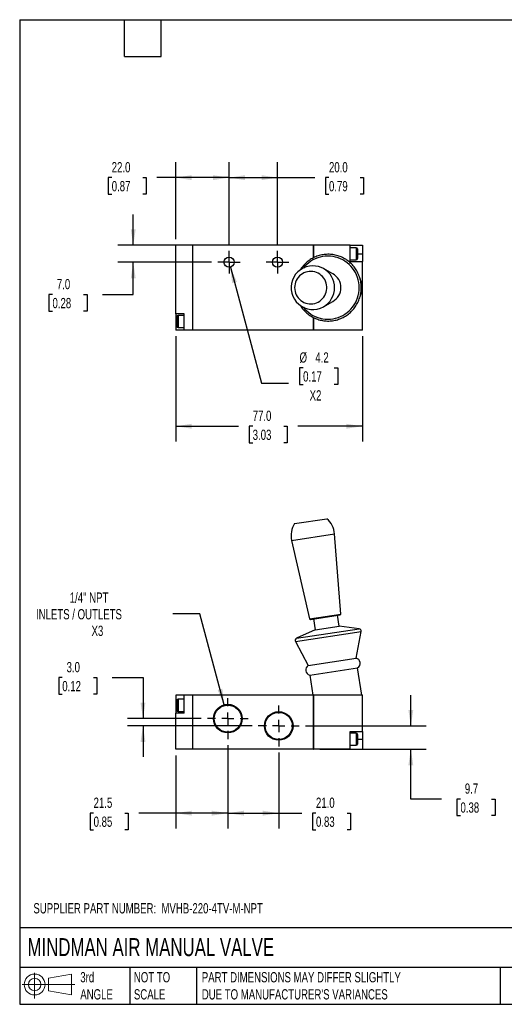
# Model space of a CAD drawing. Header units: millimetres. Extents: x 13 to 546, y 13 to 419.
# Tile 1 of 2: x 13 to 213, y 13 to 419. Entities that reach past the tile are written whole.
import ezdxf

# ---------------------------------------------------------------- set-up
doc = ezdxf.new("R2010")
doc.units = ezdxf.units.MM
doc.header["$LTSCALE"] = 2
doc.linetypes.add('SLD-Center', pattern=[19.05, 15.24, -1.27, 1.27, -1.27])
doc.linetypes.add('SLD-Solid', pattern=[0])
doc.layers.add('CENTER', color=40, linetype='SLD-Center')
doc.layers.add('SLD-DEFPOINTS', color=7, linetype='Continuous')
doc.layers.add('DIMENSIONS', color=140, linetype='SLD-Solid', lineweight=25)
doc.layers.add('TEXT', color=140, linetype='SLD-Solid', lineweight=25)
doc.styles.add('SLDTEXTSTYLE0', font='TXT', dxfattribs={"width": 0.7})
doc.dimstyles.new('SLDDIMSTYLE0', dxfattribs={"dimtxt": 4.316016, "dimasz": 6.604, "dimexe": 0, "dimexo": 0.0625, "dimgap": 1.079004, "dimtad": 0, "dimtih": 1, "dimtoh": 1, "dimdec": 1, "dimrnd": 1e-09, "dimzin": 12, "dimdsep": 46, "dimtxsty": 'SLDTEXTSTYLE0', "dimsah": 1, "dimcen": 0.09, "dimadec": 0, "dimazin": 3, "dimtfac": 1, "dimtdec": 1, "dimtofl": 0, "dimtmove": 0, "dimatfit": 3, "dimfxl": 0, "dimfrac": 2, "dimtolj": 1, "dimtzin": 12, "dimarcsym": 0})
doc.dimstyles.new('SLDDIMSTYLE1', dxfattribs={"dimtxt": 4.316016, "dimasz": 6.604, "dimexe": 0, "dimexo": 0.0625, "dimgap": 1.079004, "dimtad": 0, "dimtih": 1, "dimtoh": 1, "dimdec": 1, "dimrnd": 1e-09, "dimzin": 4, "dimdsep": 46, "dimtxsty": 'SLDTEXTSTYLE0', "dimsah": 1, "dimcen": 0.09, "dimadec": 0, "dimazin": 1, "dimtfac": 1, "dimtdec": 1, "dimtofl": 0, "dimtmove": 0, "dimatfit": 3, "dimfxl": 0, "dimfrac": 2, "dimtolj": 1, "dimtzin": 12, "dimarcsym": 0})
doc.dimstyles.new('SLDDIMSTYLE2', dxfattribs={"dimtxt": 4.316016, "dimasz": 6.604, "dimexe": 0, "dimexo": 0.0625, "dimgap": 1.079004, "dimtad": 0, "dimtih": 1, "dimtoh": 1, "dimdec": 1, "dimrnd": 1e-09, "dimzin": 12, "dimdsep": 46, "dimtxsty": 'SLDTEXTSTYLE0', "dimsah": 1, "dimcen": 0.09, "dimadec": 0, "dimazin": 3, "dimtfac": 1, "dimtdec": 1, "dimtmove": 0, "dimatfit": 0, "dimfxl": 0, "dimfrac": 2, "dimtolj": 1, "dimtzin": 12, "dimarcsym": 0})
doc.dimstyles.new('SLDDIMSTYLE3', dxfattribs={"dimtxt": 4.316016, "dimasz": 6.604, "dimexe": 0, "dimexo": 0.0625, "dimgap": 1.079004, "dimtad": 0, "dimtih": 1, "dimtoh": 1, "dimdec": 1, "dimrnd": 1e-09, "dimzin": 4, "dimdsep": 46, "dimtxsty": 'SLDTEXTSTYLE0', "dimsah": 1, "dimcen": 0.09, "dimadec": 0, "dimazin": 1, "dimtfac": 1, "dimtdec": 1, "dimtmove": 0, "dimatfit": 0, "dimfxl": 0, "dimfrac": 2, "dimtolj": 1, "dimtzin": 12, "dimarcsym": 0})
doc.dimstyles.new('SLDDIMSTYLE4', dxfattribs={"dimtxt": 4.316016, "dimasz": 6.604, "dimexe": 0, "dimexo": 0.0625, "dimgap": 1.079004, "dimtad": 0, "dimtih": 1, "dimtoh": 1, "dimdec": 1, "dimrnd": 1e-09, "dimzin": 12, "dimdsep": 46, "dimtxsty": 'SLDTEXTSTYLE0', "dimsah": 1, "dimcen": 0, "dimadec": 0, "dimazin": 3, "dimtfac": 1, "dimtdec": 1, "dimtofl": 0, "dimtmove": 0, "dimatfit": 3, "dimfxl": 0, "dimfrac": 2, "dimtolj": 1, "dimtzin": 12, "dimarcsym": 0})
doc.dimstyles.new('SLDDIMSTYLE5', dxfattribs={"dimtxt": 4.316016, "dimasz": 6.604, "dimexe": 0, "dimexo": 0.0625, "dimgap": 1.079004, "dimtad": 0, "dimtih": 1, "dimtoh": 1, "dimdec": 1, "dimrnd": 1e-09, "dimzin": 12, "dimdsep": 46, "dimtxsty": 'SLDTEXTSTYLE0', "dimsah": 1, "dimcen": 0, "dimadec": 0, "dimazin": 3, "dimtfac": 1, "dimtdec": 1, "dimtofl": 0, "dimtmove": 0, "dimatfit": 3, "dimfxl": 0, "dimfrac": 2, "dimtolj": 1, "dimtzin": 12, "dimarcsym": 0})

# ---------------------------------------------------------------- blocks, each defined once
blk = doc.blocks.new('Block11')
at = {"color": 7, "linetype": 'SLD-Solid', "lineweight": 18}
for p, q in [((5.18, 10.62), (5.18, 0)), ((10.96, 8.33), (20.35, 10.06)), ((10.96, 3.19), (10.96, 8.33)), ((20.35, 10.06), (20.35, 1.46)), ((0, 5.76), (21.75, 5.76)), ((10.96, 3.19), (20.35, 1.46))]:
    blk.add_line(p, q, dxfattribs=at)
for radius in [4.3, 2.57]:
    blk.add_circle((5.18, 5.76), radius, dxfattribs=at)
blk = doc.blocks.new('Block12')
at = {"layer": 'SLD-DEFPOINTS'}
blk.add_blockref('Block11', (0, 0), dxfattribs=at)
blk = doc.blocks.new('_D')
at = {"layer": 'DIMENSIONS'}
for p, q in [((98.57, 119.62), (98.57, 85.24)), ((77.07, 115.42), (77.07, 85.24)), ((43.19, 91.59), (41.74, 91.59)), ((41.74, 91.59), (41.74, 84.74)), ((56.02, 91.59), (57.47, 91.59)), ((57.47, 91.59), (57.47, 84.74)), ((77.07, 91.59), (61.87, 91.59)), ((98.57, 91.59), (77.07, 91.59)), ((41.74, 84.74), (43.19, 84.74)), ((57.47, 84.74), (56.02, 84.74))]:
    blk.add_line(p, q, dxfattribs=at)
for points in [[(77.07, 91.59), (83.67, 90.58), (83.67, 92.61)], [(98.57, 91.59), (91.96, 92.61), (91.96, 90.58)]]:
    blk.add_solid(points, dxfattribs=at)
at = {"layer": 'DIMENSIONS', "char_height": 4.233, "attachment_point": 1, "style": 'SLDTEXTSTYLE0'}
for s, insert in [('21.5', (43.19, 98.02)), ('0.85', (43.19, 90.19))]:
    blk.add_mtext(s, dxfattribs=dict(at, insert=insert))
blk = doc.blocks.new('_D_1')
at = {"layer": 'DIMENSIONS'}
for p, q in [((98.57, 119.62), (98.57, 85.24)), ((119.57, 116.62), (119.57, 85.24)), ((98.57, 91.59), (119.57, 91.59)), ((119.57, 91.59), (129.08, 91.59)), ((134.93, 91.59), (133.48, 91.59)), ((133.48, 91.59), (133.48, 84.74)), ((147.75, 91.59), (149.2, 91.59)), ((149.2, 91.59), (149.2, 84.74)), ((133.48, 84.74), (134.93, 84.74)), ((149.2, 84.74), (147.75, 84.74))]:
    blk.add_line(p, q, dxfattribs=at)
for points in [[(98.57, 91.59), (105.17, 90.58), (105.17, 92.61)], [(119.57, 91.59), (112.96, 92.61), (112.96, 90.58)]]:
    blk.add_solid(points, dxfattribs=at)
at = {"layer": 'DIMENSIONS', "char_height": 4.233, "attachment_point": 1, "style": 'SLDTEXTSTYLE0'}
for s, insert in [('21.0', (134.93, 98.02)), ('0.83', (134.93, 90.19))]:
    blk.add_mtext(s, dxfattribs=dict(at, insert=insert))
blk = doc.blocks.new('_D_2')
at = {"layer": 'DIMENSIONS'}
for p, q in [((174.07, 127.61), (174.07, 140.31)), ((130.56, 127.61), (180.42, 127.61)), ((136.51, 117.96), (180.42, 117.96)), ((174.07, 97.44), (174.07, 117.96)), ((186.77, 97.44), (174.07, 97.44)), ((194.55, 97.44), (193.1, 97.44)), ((193.1, 97.44), (193.1, 90.58)), ((207.38, 97.44), (208.83, 97.44)), ((208.83, 97.44), (208.83, 90.58)), ((193.1, 90.58), (194.55, 90.58)), ((208.83, 90.58), (207.38, 90.58))]:
    blk.add_line(p, q, dxfattribs=at)
for points in [[(174.07, 127.61), (175.08, 134.22), (173.05, 134.22)], [(174.07, 117.96), (173.05, 111.36), (175.08, 111.36)]]:
    blk.add_solid(points, dxfattribs=at)
at = {"layer": 'DIMENSIONS', "char_height": 4.233, "attachment_point": 1, "style": 'SLDTEXTSTYLE0'}
for s, insert in [('9.7', (196.35, 103.86)), ('0.38', (194.55, 96.04))]:
    blk.add_mtext(s, dxfattribs=dict(at, insert=insert))
blk = doc.blocks.new('_D_3')
at = {"layer": 'DIMENSIONS'}
for p, q in [((30.26, 147.55), (28.81, 147.55)), ((28.81, 147.55), (28.81, 140.69)), ((43.08, 147.55), (44.53, 147.55)), ((44.53, 147.55), (44.53, 140.69)), ((50.87, 147.55), (63.57, 147.55)), ((63.57, 147.55), (63.57, 130.61)), ((28.81, 140.69), (30.26, 140.69)), ((44.53, 140.69), (43.08, 140.69)), ((87.58, 130.61), (57.22, 130.61)), ((108.58, 127.61), (57.22, 127.61)), ((63.57, 127.61), (63.57, 114.91))]:
    blk.add_line(p, q, dxfattribs=at)
for points in [[(63.57, 130.61), (64.58, 137.22), (62.55, 137.22)], [(63.57, 127.61), (62.55, 121.01), (64.58, 121.01)]]:
    blk.add_solid(points, dxfattribs=at)
at = {"layer": 'DIMENSIONS', "char_height": 4.233, "attachment_point": 1, "style": 'SLDTEXTSTYLE0'}
for s, insert in [('3.0', (32.05, 153.98)), ('0.12', (30.26, 146.15))]:
    blk.add_mtext(s, dxfattribs=dict(at, insert=insert))
blk = doc.blocks.new('_D_4')
at = {"layer": 'DIMENSIONS'}
for p, q in [((87, 173.8), (75.89, 173.8)), ((97.04, 136.32), (87, 173.8))]:
    blk.add_line(p, q, dxfattribs=at)
blk.add_solid([(97.04, 136.32), (96.31, 142.96), (94.35, 142.44)], dxfattribs=at)
at = {"layer": 'DIMENSIONS', "attachment_point": 1, "style": 'SLDTEXTSTYLE0'}
for s, insert, char_height in [('1/4" NPT', (33.35, 182.68), 4.233), ('INLETS / OUTLETS', (19.42, 175.82), 4.2333), ('X3', (42.34, 168.96), 4.233)]:
    blk.add_mtext(s, dxfattribs=dict(at, insert=insert, char_height=char_height))
blk = doc.blocks.new('SW_CENTERMARKSYMBOL_0')
at = {"layer": 'CENTER', "color": 0}
for p, q in [((0, 5.08), (0, 8.45)), ((-5.08, 0), (-8.45, 0)), ((0, 0), (-2.54, 0)), ((0, 0), (0, 2.54)), ((0, 0), (0, -2.54)), ((0, 0), (2.54, 0)), ((5.08, 0), (8.45, 0)), ((0, -5.08), (0, -8.45))]:
    blk.add_line(p, q, dxfattribs=at)
blk = doc.blocks.new('SW_CENTERMARKSYMBOL_1')
at = {"layer": 'CENTER', "color": 0}
for p, q in [((0, 5.08), (0, 8.45)), ((-5.08, 0), (-8.45, 0)), ((0, 0), (-2.54, 0)), ((0, 0), (0, 2.54)), ((0, 0), (0, -2.54)), ((0, 0), (2.54, 0)), ((5.08, 0), (8.45, 0)), ((0, -5.08), (0, -8.45))]:
    blk.add_line(p, q, dxfattribs=at)
blk = doc.blocks.new('_D_7')
at = {"layer": 'DIMENSIONS'}
for p, q in [((77.07, 328.54), (77.07, 360.26)), ((99.07, 326.18), (99.07, 360.26)), ((50.66, 353.91), (49.21, 353.91)), ((49.21, 353.91), (49.21, 347.05)), ((63.48, 353.91), (64.93, 353.91)), ((64.93, 353.91), (64.93, 347.05)), ((77.07, 353.91), (69.33, 353.91)), ((99.07, 353.91), (77.07, 353.91)), ((49.21, 347.05), (50.66, 347.05)), ((64.93, 347.05), (63.48, 347.05))]:
    blk.add_line(p, q, dxfattribs=at)
for points in [[(77.07, 353.91), (83.67, 352.89), (83.67, 354.92)], [(99.07, 353.91), (92.46, 354.92), (92.46, 352.89)]]:
    blk.add_solid(points, dxfattribs=at)
at = {"layer": 'DIMENSIONS', "char_height": 4.233, "attachment_point": 1, "style": 'SLDTEXTSTYLE0'}
for s, insert in [('22.0', (50.66, 360.33)), ('0.87', (50.66, 352.5))]:
    blk.add_mtext(s, dxfattribs=dict(at, insert=insert))
blk = doc.blocks.new('_D_8')
at = {"layer": 'DIMENSIONS'}
for p, q in [((99.07, 326.18), (99.07, 360.26)), ((119.07, 326.18), (119.07, 360.26)), ((99.07, 353.91), (119.07, 353.91)), ((119.07, 353.91), (134.45, 353.91)), ((140.3, 353.91), (138.85, 353.91)), ((138.85, 353.91), (138.85, 347.05)), ((153.13, 353.91), (154.57, 353.91)), ((154.57, 353.91), (154.57, 347.05)), ((138.85, 347.05), (140.3, 347.05)), ((154.57, 347.05), (153.13, 347.05))]:
    blk.add_line(p, q, dxfattribs=at)
for points in [[(99.07, 353.91), (105.67, 352.89), (105.67, 354.92)], [(119.07, 353.91), (112.46, 354.92), (112.46, 352.89)]]:
    blk.add_solid(points, dxfattribs=at)
at = {"layer": 'DIMENSIONS', "char_height": 4.233, "attachment_point": 1, "style": 'SLDTEXTSTYLE0'}
for s, insert in [('20.0', (140.3, 360.33)), ('0.79', (140.3, 352.5))]:
    blk.add_mtext(s, dxfattribs=dict(at, insert=insert))
blk = doc.blocks.new('_D_9')
at = {"layer": 'DIMENSIONS'}
for p, q in [((59.54, 326), (59.54, 338.7)), ((81.63, 326), (53.19, 326)), ((91.89, 319), (53.19, 319)), ((59.54, 305.65), (59.54, 319)), ((26.23, 305.65), (24.78, 305.65)), ((24.78, 305.65), (24.78, 298.79)), ((39.06, 305.65), (40.51, 305.65)), ((40.51, 305.65), (40.51, 298.79)), ((46.84, 305.65), (59.54, 305.65)), ((24.78, 298.79), (26.23, 298.79)), ((40.51, 298.79), (39.06, 298.79))]:
    blk.add_line(p, q, dxfattribs=at)
for points in [[(59.54, 326), (60.56, 332.6), (58.53, 332.6)], [(59.54, 319), (58.53, 312.4), (60.56, 312.4)]]:
    blk.add_solid(points, dxfattribs=at)
at = {"layer": 'DIMENSIONS', "char_height": 4.233, "attachment_point": 1, "style": 'SLDTEXTSTYLE0'}
for s, insert in [('7.0', (28.03, 312.08)), ('0.28', (26.23, 304.25))]:
    blk.add_mtext(s, dxfattribs=dict(at, insert=insert))
blk = doc.blocks.new('_D_10')
at = {"layer": 'DIMENSIONS'}
for p, q in [((99.61, 316.97), (112.44, 269.11)), ((129.62, 275.38), (128.17, 275.38)), ((128.17, 275.38), (128.17, 268.52)), ((142.45, 275.38), (143.9, 275.38)), ((143.9, 275.38), (143.9, 268.52)), ((112.44, 269.11), (123.55, 269.11)), ((128.17, 268.52), (129.62, 268.52)), ((143.9, 268.52), (142.45, 268.52))]:
    blk.add_line(p, q, dxfattribs=at)
blk.add_solid([(99.61, 316.97), (100.34, 310.33), (102.3, 310.86)], dxfattribs=at)
at = {"layer": 'DIMENSIONS', "char_height": 4.233, "attachment_point": 1, "style": 'SLDTEXTSTYLE0'}
for s, insert in [('%%c', (128.16, 281.8)), ('4.2', (134.68, 281.8)), ('0.17', (129.62, 273.98)), ('X2', (132.31, 266.15))]:
    blk.add_mtext(s, dxfattribs=dict(at, insert=insert))
blk = doc.blocks.new('_D_11')
at = {"layer": 'DIMENSIONS'}
for p, q in [((77.07, 288.46), (77.07, 244.94)), ((154.07, 288.46), (154.07, 244.94)), ((77.07, 251.29), (102.97, 251.29)), ((108.82, 251.29), (107.37, 251.29)), ((107.37, 251.29), (107.37, 244.43)), ((121.64, 251.29), (123.09, 251.29)), ((123.09, 251.29), (123.09, 244.43)), ((154.07, 251.29), (127.49, 251.29)), ((107.37, 244.43), (108.82, 244.43)), ((123.09, 244.43), (121.64, 244.43))]:
    blk.add_line(p, q, dxfattribs=at)
for points in [[(77.07, 251.29), (83.67, 250.28), (83.67, 252.31)], [(154.07, 251.29), (147.46, 252.31), (147.46, 250.28)]]:
    blk.add_solid(points, dxfattribs=at)
at = {"layer": 'DIMENSIONS', "char_height": 4.233, "attachment_point": 1, "style": 'SLDTEXTSTYLE0'}
for s, insert in [('77.0', (108.82, 257.71)), ('3.03', (108.82, 249.89))]:
    blk.add_mtext(s, dxfattribs=dict(at, insert=insert))
blk = doc.blocks.new('SW_CENTERMARKSYMBOL_4')
at = {"layer": 'CENTER', "color": 0}
for p, q in [((0, 2.54), (0, 4.64)), ((-2.54, 0), (-4.64, 0)), ((0, 0), (-2.54, 0)), ((0, 0), (0, 2.54)), ((0, 0), (0, -2.54)), ((0, 0), (2.54, 0)), ((2.54, 0), (4.64, 0)), ((0, -2.54), (0, -4.64))]:
    blk.add_line(p, q, dxfattribs=at)
blk = doc.blocks.new('SW_CENTERMARKSYMBOL_5')
at = {"layer": 'CENTER', "color": 0}
for p, q in [((0, 2.54), (0, 4.64)), ((-2.54, 0), (-4.64, 0)), ((0, 0), (-2.54, 0)), ((0, 0), (0, 2.54)), ((0, 0), (0, -2.54)), ((0, 0), (2.54, 0)), ((2.54, 0), (4.64, 0)), ((0, -2.54), (0, -4.64))]:
    blk.add_line(p, q, dxfattribs=at)

msp = doc.modelspace()

# ---------------------------------------------------------------- linework, layer by layer
for p, q in [((77.07, 297.75), (77.07, 326)), ((84.07, 326), (77.07, 326)), ((84.07, 291), (84.07, 326)), ((84.17, 325.95), (84.07, 325.95)), ((84.17, 291), (84.17, 326)), ((133.97, 326), (84.17, 326)), ((133.97, 320.85), (133.97, 326)), ((133.97, 325.95), (134.07, 325.95)), ((149.07, 326), (134.07, 326)), ((134.07, 320.9), (134.07, 326)), ((149.07, 319.25), (149.07, 326)), ((149.07, 326), (154.07, 326)), ((154.07, 326), (154.07, 322.5)), ((151.57, 325), (149.07, 325)), ((151.57, 325), (151.57, 320)), ((152.07, 324.5), (152.07, 320.5)), ((152.07, 322.5), (154.07, 322.5)), ((154.07, 322.5), (154.07, 319.25)), ((149.07, 320), (151.57, 320)), ((149.07, 319.25), (154.07, 319.25)), ((154.07, 291), (154.07, 319.25)), ((141.88, 314.21), (138.05, 316.35)), ((138.05, 300.65), (141.88, 302.79)), ((80.57, 297.75), (77.07, 297.75)), ((77.07, 297.75), (77.07, 294.5)), ((80.57, 297), (78.07, 297)), ((78.07, 297), (78.07, 292)), ((80.57, 291), (80.57, 297.75)), ((77.07, 294.5), (77.07, 291)), ((77.57, 294.5), (77.07, 294.5)), ((77.57, 296.5), (77.57, 292.5)), ((133.97, 291), (133.97, 296.15)), ((134.07, 291), (134.07, 296.11)), ((80.57, 291), (77.07, 291)), ((78.07, 292), (80.57, 292)), ((84.07, 291), (80.57, 291)), ((84.17, 291.05), (84.07, 291.05)), ((133.97, 291), (84.17, 291)), ((133.97, 291.05), (134.07, 291.05)), ((154.07, 291), (134.07, 291)), ((126.12, 211.09), (139.38, 213.12)), ((124.88, 204.16), (142.63, 206.87)), ((124.88, 204.16), (132.32, 171.8)), ((145.21, 173.78), (142.63, 206.87)), ((132.32, 171.8), (145.21, 173.78)), ((132.32, 171.8), (132.68, 171.56)), ((132.68, 171.56), (144.94, 173.43)), ((133.87, 171.74), (134.55, 167.25)), ((144.44, 168.76), (143.75, 173.25)), ((144.94, 173.43), (145.21, 173.78)), ((126.95, 163.78), (152.73, 167.73)), ((134.55, 167.25), (126.95, 163.78)), ((134.55, 167.25), (144.44, 168.76)), ((152.73, 167.73), (144.44, 168.76)), ((126.48, 162.4), (153.59, 166.55)), ((151.51, 155.59), (153.59, 166.55)), ((126.48, 162.4), (131.74, 152.56)), ((131.74, 152.56), (151.51, 155.59)), ((132.35, 148.61), (152.12, 151.64)), ((153.86, 140.26), (152.12, 151.64)), ((132.35, 148.61), (133.62, 140.26)), ((77.07, 140.26), (77.07, 136.11)), ((80.57, 140.26), (77.07, 140.26)), ((80.57, 138.61), (78.07, 138.61)), ((78.07, 138.61), (78.07, 133.61)), ((80.57, 132.86), (80.57, 140.26)), ((84.07, 140.26), (80.57, 140.26)), ((84.07, 117.96), (84.07, 140.26)), ((84.17, 140.21), (84.07, 140.21)), ((84.17, 117.96), (84.17, 140.26)), ((133.97, 140.26), (84.17, 140.26)), ((133.97, 117.96), (133.97, 140.26)), ((133.97, 140.21), (134.07, 140.21)), ((134.07, 117.96), (134.07, 140.26)), ((154.07, 140.26), (134.07, 140.26)), ((154.07, 125.36), (154.07, 140.26)), ((77.07, 136.11), (77.07, 132.86)), ((77.57, 136.11), (77.07, 136.11)), ((77.57, 138.11), (77.57, 134.11)), ((77.07, 117.96), (77.07, 132.86)), ((80.57, 132.86), (77.07, 132.86)), ((78.07, 133.61), (80.57, 133.61)), ((149.07, 117.96), (149.07, 125.36)), ((149.07, 125.36), (154.07, 125.36)), ((151.57, 124.61), (149.07, 124.61)), ((151.57, 124.61), (151.57, 119.61)), ((152.07, 124.11), (152.07, 120.11)), ((152.07, 122.11), (154.07, 122.11)), ((154.07, 125.36), (154.07, 122.11)), ((154.07, 122.11), (154.07, 117.96)), ((84.07, 117.96), (77.07, 117.96)), ((84.17, 118.01), (84.07, 118.01)), ((133.97, 117.96), (84.17, 117.96)), ((133.97, 118.01), (134.07, 118.01)), ((149.07, 117.96), (134.07, 117.96)), ((149.07, 119.61), (151.57, 119.61)), ((149.07, 117.96), (154.07, 117.96))]:
    msp.add_line(p, q)
at = {"flags": 128}
for points in [[(129.74, 300.4), (130.35, 299.67), (131.11, 298.9), (131.92, 298.21), (132.79, 297.58), (133.7, 297.03), (134.66, 296.56), (135.65, 296.16), (136.67, 295.86), (137.72, 295.64), (138.77, 295.5), (139.84, 295.46), (140.9, 295.5), (141.96, 295.64), (143, 295.86), (144.03, 296.16), (145.02, 296.56), (145.98, 297.03), (146.89, 297.58), (147.76, 298.21), (148.57, 298.9), (149.32, 299.67), (150.01, 300.49), (150.63, 301.37), (151.18, 302.29), (151.65, 303.26), (152.03, 304.26), (152.34, 305.3), (152.56, 306.35), (152.69, 307.42), (152.73, 308.5), (152.69, 309.58), (152.56, 310.65), (152.34, 311.7), (152.03, 312.73), (151.65, 313.74), (151.18, 314.71), (150.63, 315.63), (150.01, 316.51), (149.32, 317.33), (148.57, 318.1), (147.76, 318.79), (146.89, 319.42), (145.98, 319.97), (145.02, 320.44), (144.03, 320.84), (143, 321.14), (141.96, 321.36), (140.9, 321.5), (139.84, 321.54), (138.77, 321.5), (137.72, 321.36), (136.67, 321.14), (135.65, 320.84), (134.66, 320.44), (133.7, 319.97), (132.79, 319.42), (131.92, 318.79), (131.11, 318.1), (130.35, 317.33), (129.74, 316.6)], [(126.12, 308.5), (126.16, 307.74), (126.29, 306.98), (126.5, 306.25), (126.8, 305.54), (127.17, 304.87), (127.61, 304.25), (128.13, 303.69), (128.7, 303.19), (129.32, 302.76), (129.99, 302.4), (130.7, 302.12), (131.43, 301.93), (132.18, 301.82), (132.94, 301.79), (133.69, 301.86), (134.43, 302.01), (135.15, 302.25), (135.84, 302.57), (136.49, 302.96), (137.09, 303.43), (137.63, 303.96), (138.11, 304.56), (138.52, 305.2), (138.85, 305.89), (139.11, 306.61), (139.28, 307.36), (139.37, 308.12), (139.37, 308.88), (139.28, 309.64), (139.11, 310.39), (138.85, 311.11), (138.52, 311.8), (138.11, 312.44), (137.63, 313.04), (137.09, 313.57), (136.49, 314.04), (135.84, 314.43), (135.15, 314.75), (134.43, 314.99), (133.69, 315.14), (132.94, 315.21), (132.18, 315.18), (131.43, 315.07), (130.7, 314.88), (129.99, 314.6), (129.32, 314.24), (128.7, 313.81), (128.13, 313.31), (127.61, 312.75), (127.17, 312.13), (126.8, 311.46), (126.5, 310.75), (126.29, 310.02), (126.16, 309.26), (126.12, 308.5)]]:
    msp.add_lwpolyline(points, dxfattribs=at)
for centre, radius in [((99.07, 319), 2.1), ((119.07, 319), 2.1), ((98.57, 130.61), 5.91), ((98.57, 130.61), 5.6), ((119.57, 127.61), 5.91), ((119.57, 127.61), 5.6)]:
    msp.add_circle(centre, radius)
for centre, radius, start, end in [((151.57, 324.5), 0.5, 0, 90), ((133.65, 308.5), 9, 90, 299.246), ((133.65, 308.5), 9, 60.754, 90), ((151.57, 320.5), 0.5, 270, 0), ((133.61, 308.5), 9.02, 299.4756, 60.5244), ((138.66, 308.5), 6.56, 299.4797, 60.5203), ((78.07, 296.5), 0.5, 90, 180), ((78.07, 292.5), 0.5, 180, 270), ((133.65, 206.17), 9, 4.462, 50.5103), ((133.65, 206.17), 9, 146.8897, 192.938), ((152.61, 166.73), 1, 349.2549, 82.8865), ((127.36, 162.87), 1, 114.5135, 208.1451), ((151.01, 153.49), 2.16, 300.7479, 76.6521), ((132.84, 150.71), 2.16, 120.7479, 256.6521), ((78.07, 138.11), 0.5, 90, 180), ((78.07, 134.11), 0.5, 180, 270), ((151.57, 124.11), 0.5, 0, 90), ((151.57, 120.11), 0.5, 270, 0)]:
    msp.add_arc(centre, radius, start, end)
msp.add_ellipse((143.74, 308.5), major_axis=(-10.12, 0), ratio=0.988494, start_param=2.763025, end_param=3.524284)
msp.add_open_spline([(128.44, 301.19), (128.47, 301.15), (128.66, 300.81), (129.09, 300.21), (129.74, 299.4), (130.45, 298.65), (131.21, 297.95), (132.02, 297.31), (132.88, 296.74), (133.78, 296.23), (134.71, 295.79), (135.68, 295.42), (136.66, 295.13), (137.67, 294.92), (138.69, 294.78), (139.72, 294.72), (140.75, 294.74), (141.77, 294.84), (142.79, 295.01), (143.78, 295.26), (144.76, 295.59), (145.71, 295.99), (146.63, 296.46), (147.51, 297), (148.34, 297.61), (149.13, 298.28), (149.87, 299), (150.55, 299.78), (151.17, 300.61), (151.72, 301.49), (152.21, 302.4), (152.63, 303.35), (152.98, 304.33), (153.26, 305.34), (153.45, 306.36), (153.58, 307.39), (153.62, 308.43), (153.59, 309.47), (153.48, 310.5), (153.29, 311.53), (153.02, 312.53), (152.69, 313.52), (152.27, 314.47), (151.79, 315.39), (151.25, 316.27), (150.63, 317.11), (149.96, 317.9), (149.23, 318.63), (148.45, 319.31), (147.62, 319.92), (146.75, 320.47), (145.83, 320.95), (144.89, 321.36), (143.91, 321.7), (142.92, 321.96), (141.9, 322.15), (140.88, 322.25), (139.85, 322.28), (138.82, 322.23), (137.8, 322.11), (136.79, 321.9), (135.8, 321.62), (134.84, 321.26), (133.9, 320.83), (133, 320.34), (132.13, 319.77), (131.32, 319.14), (130.55, 318.45), (129.83, 317.7), (129.18, 316.9), (128.72, 316.27), (128.5, 315.89), (128.45, 315.82)], degree=3, knots=[0, 0, 0, 0, 0.001958, 0.016587, 0.031215, 0.045842, 0.060468, 0.075093, 0.089716, 0.104338, 0.118958, 0.133578, 0.148196, 0.162814, 0.17743, 0.192047, 0.206662, 0.221278, 0.235894, 0.250509, 0.265125, 0.279742, 0.29436, 0.308978, 0.323598, 0.338218, 0.35284, 0.367463, 0.382088, 0.396713, 0.41134, 0.425968, 0.440598, 0.455228, 0.469859, 0.484491, 0.499123, 0.513756, 0.528389, 0.543021, 0.557654, 0.572286, 0.586917, 0.601548, 0.616178, 0.630807, 0.645435, 0.660061, 0.674687, 0.689311, 0.703933, 0.718555, 0.733175, 0.747794, 0.762412, 0.777029, 0.791646, 0.806262, 0.820877, 0.835493, 0.850109, 0.864724, 0.879341, 0.893958, 0.908576, 0.923194, 0.937814, 0.952435, 0.967058, 0.981681, 0.996306, 1, 1, 1, 1])
at = {"layer": 'TEXT'}
for p, q in [((12.7, 419.1), (546.1, 419.1)), ((12.7, 419.1), (12.7, 12.7)), ((55.88, 403.86), (55.88, 419.1)), ((71.12, 403.86), (71.12, 419.1)), ((55.88, 403.86), (71.12, 403.86)), ((546.1, 44.25), (12.7, 44.25)), ((546.1, 27.94), (12.7, 27.94)), ((58.09, 27.94), (58.09, 12.7)), ((85.67, 27.94), (85.67, 12.7)), ((210.97, 27.94), (210.97, 12.7)), ((12.7, 12.7), (546.1, 12.7))]:
    msp.add_line(p, q, dxfattribs=at)

# ---------------------------------------------------------------- block references
at = {"layer": 'CENTER'}
for name, p in [('SW_CENTERMARKSYMBOL_5', (99.07, 319)), ('SW_CENTERMARKSYMBOL_4', (119.07, 319)), ('SW_CENTERMARKSYMBOL_1', (98.57, 130.61)), ('SW_CENTERMARKSYMBOL_0', (119.57, 127.61))]:
    msp.add_blockref(name, p, dxfattribs=at)
at = {"layer": 'SLD-DEFPOINTS'}
msp.add_blockref('Block12', (13.68, 15.11), dxfattribs=at)

# ---------------------------------------------------------------- texts
at = {"layer": 'TEXT', "attachment_point": 1, "style": 'SLDTEXTSTYLE0'}
for s, insert, char_height in [('SUPPLIER PART NUMBER:  MVHB-220-4TV-M-NPT', (18.34, 54.45), 4.2333), ('MINDMAN AIR MANUAL VALVE', (15.93, 40), 7.4083), ('3rd^JANGLE', (37.7, 25.99), 4.233), ('NOT TO^JSCALE', (59.81, 25.99), 4.2333), ("PART DIMENSIONS MAY DIFFER SLIGHTLY ^JDUE TO MANUFACTURER'S VARIANCES", (87.83, 25.99), 4.2333)]:
    msp.add_mtext(s, dxfattribs=dict(at, insert=insert, char_height=char_height))

# ---------------------------------------------------------------- dimensions: what is measured, and where the dimension line sits
at = {"layer": 'DIMENSIONS'}
for base, p1, p2, dimstyle, picture, middle in [((99.07, 353.91), (77.07, 326), (99.07, 323.64), 'SLDDIMSTYLE1', '_D_7', (57.07, 353.91)), ((119.07, 353.91), (99.07, 323.64), (119.07, 323.64), 'SLDDIMSTYLE1', '_D_8', (146.71, 353.91)), ((154.07, 251.29), (77.07, 291), (154.07, 291), 'SLDDIMSTYLE1', '_D_11', (115.23, 251.29)), ((98.57, 91.59), (77.07, 117.96), (98.57, 122.16), 'SLDDIMSTYLE0', '_D', (49.61, 91.59)), ((119.57, 91.59), (98.57, 122.16), (119.57, 119.16), 'SLDDIMSTYLE1', '_D_1', (141.34, 91.59))]:
    dim = msp.add_linear_dim(base=base, p1=p1, p2=p2, dimstyle=dimstyle, dxfattribs=at)
    dim.commit()
    dim.dimension.update_dxf_attribs({"geometry": picture, "text_midpoint": middle, "dimtype": 160})
for base, p1, p2, dimstyle, picture, middle in [((59.54, 319), (84.17, 326), (94.43, 319), 'SLDDIMSTYLE3', '_D_9', (59.54, 305.65)), ((63.57, 130.61), (111.12, 127.61), (90.12, 130.61), 'SLDDIMSTYLE3', '_D_3', (63.57, 147.55)), ((174.06853941, 127.61334199), (133.96853941, 117.96334199), (128.01835666, 127.61334199), 'SLDDIMSTYLE2', '_D_2', (174.06853941, 97.43755482))]:
    dim = msp.add_linear_dim(base=base, p1=p1, p2=p2, angle=90, dimstyle=dimstyle, dxfattribs=at)
    dim.commit()
    dim.dimension.update_dxf_attribs({"geometry": picture, "text_midpoint": middle, "dimtype": 160})
dim = msp.add_diameter_dim_2p(p1=(98.53, 321.03), p2=(99.61, 316.97), text='<>\\PX2', dimstyle='SLDDIMSTYLE5', dxfattribs=at)
dim.commit()
dim.dimension.update_dxf_attribs({"geometry": '_D_10', "text_midpoint": (136.04, 271.34), "dimtype": 163})
dim = msp.add_diameter_dim_2p(p1=(100.1, 124.9), p2=(97.04, 136.32), text='1/4" NPT\\PINLETS / OUTLETS\\PX3', dimstyle='SLDDIMSTYLE4', override={"dimpost": '<>'}, dxfattribs=at)
dim.commit()
dim.dimension.update_dxf_attribs({"geometry": '_D_4', "text_midpoint": (46.06, 173.8), "dimtype": 163})

doc.saveas('drawing.dxf')
